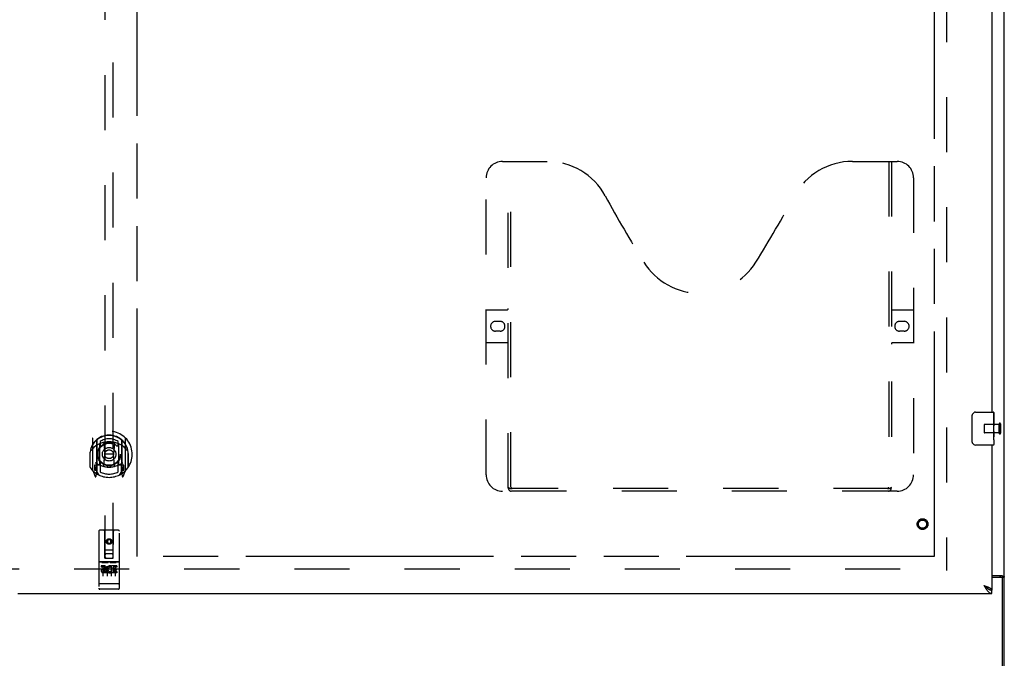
# Model space of a CAD drawing. Header units: inches. Extents: x 0 to 304, y 0 to 196.
# Tile 6 of 19: x 100 to 130, y 67 to 87. Entities that reach past the tile are written whole.
import ezdxf

# ---------------------------------------------------------------- set-up
doc = ezdxf.new("R2010")
doc.units = ezdxf.units.IN
doc.header["$LTSCALE"] = 16.696429
doc.header["$MEASUREMENT"] = 0
doc.linetypes.add('HIDDEN', pattern=[0.2, 0.1, -0.1])
doc.linetypes.add('PHANTOM', pattern=[0.8, 0.45, -0.05, 0.1, -0.05, 0.1, -0.05])
doc.layers.get('0').update_dxf_attribs({"linetype": 'CONTINUOUS'})
for name, color, linetype in [('02___PRT_ALL_AXES', 7, 'CONTINUOUS'), ('AVAILABLE_DOOR_SPACE', 7, 'CONTINUOUS'), ('DEFAULT_2', 8, 'HIDDEN'), ('DIMENSIONS', 7, 'CONTINUOUS')]:
    doc.layers.add(name, color=color, linetype=linetype)
doc.styles.get("Standard").update_dxf_attribs({"font": 'arial.ttf'})
doc.dimstyles.new('DIMSTYLE_3', dxfattribs={"dimtxt": 1.392857, "dimasz": 1.785714, "dimexe": 0.09, "dimexo": 0.07, "dimgap": 0.039, "dimtad": 0, "dimtih": 1, "dimtoh": 1, "dimzin": 4, "dimdsep": 46, "dimtxsty": 'Standard', "dimblk": '_FILLED', "dimblk1": '_FILLED', "dimblk2": '_FILLED', "dimcen": 0.09, "dimazin": 1, "dimtfac": 1, "dimtdec": 3, "dimtofl": 0, "dimtmove": 0, "dimatfit": 3, "dimldrblk": '_FILLED', "dimfxl": 1, "dimtolj": 1, "dimtzin": 4, "dimarcsym": 0})

# ---------------------------------------------------------------- blocks, each defined once
blk = doc.blocks.new('_FILLED')
at = {"color": 0, "linetype": 'ByBlock'}
blk.add_solid([(0, 0), (-1, 0.2), (-1, -0.2)], dxfattribs=at)
blk = doc.blocks.new('*D16')
at = {"layer": 'DIMENSIONS', "color": 2, "linetype": 'Continuous'}
for p, q in [((98.782, 112.218), (95.686, 112.218)), ((99.907, 112.218), (103.479, 112.218))]:
    blk.add_line(p, q, dxfattribs=at)
at = {"layer": 'DIMENSIONS', "color": 2, "linetype": 'Continuous', "xscale": 1.7857142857, "yscale": 1.7857142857, "zscale": 1.7857142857}
blk.add_blockref('_FILLED', (98.782, 112.218), dxfattribs=at)
at = {"layer": 'DIMENSIONS', "color": 2, "linetype": 'Continuous', "xscale": 1.7857142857, "yscale": 1.7857142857, "zscale": 1.7857142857, "rotation": 180}
blk.add_blockref('_FILLED', (99.907, 112.218), dxfattribs=at)
at = {"layer": 'DIMENSIONS', "color": 2, "linetype": 'Continuous', "insert": (94.99, 112.914), "char_height": 1.3929, "width": 3.78505, "attachment_point": 3, "line_spacing_factor": 0.9}
blk.add_mtext('1.13', dxfattribs=at)

msp = doc.modelspace()

# ---------------------------------------------------------------- linework, layer by layer
at = {"color": 3, "linetype": 'Continuous'}
for p, q in [((130.001, 62.803), (130.001, 134.595)), ((129.626, 100.199), (129.626, 74.949)), ((129.626, 73.949), (129.626, 69.553)), ((129.626, 69.991), (129.931, 69.991)), ((129.889, 69.939), (129.626, 69.939)), ((129.949, 62.699), (129.949, 69.879)), ((100.095, 69.449), (129.626, 69.449))]:
    msp.add_line(p, q, dxfattribs=at)
at = {"color": 7, "linetype": 'Continuous'}
for p, q in [((129.131, 74.949), (129.671, 74.949)), ((129.686, 74.934), (129.686, 74.794)), ((129.031, 74.049), (129.031, 74.849)), ((129.686, 74.564), (129.686, 74.533)), ((129.686, 74.367), (129.686, 74.333)), ((129.686, 74.109), (129.686, 73.964)), ((129.671, 73.949), (129.131, 73.949)), ((129.897, 69.95), (130.001, 69.95)), ((129.897, 69.95), (129.897, 69.939)), ((129.38, 69.695), (129.4, 69.677)), ((129.503, 69.594), (129.513, 69.588)), ((129.626, 69.449), (129.626, 69.553))]:
    msp.add_line(p, q, dxfattribs=at)
for points in [[(129.031, 74.849), (129.031, 74.855), (129.032, 74.861), (129.033, 74.867), (129.034, 74.873), (129.036, 74.879), (129.038, 74.885)], [(129.038, 74.012), (129.036, 74.018), (129.034, 74.024), (129.033, 74.03), (129.032, 74.036), (129.031, 74.042), (129.031, 74.049)], [(129.857, 69.991), (129.857, 69.989), (129.857, 69.987), (129.857, 69.985), (129.858, 69.984), (129.859, 69.982), (129.86, 69.98), (129.861, 69.979), (129.862, 69.977), (129.864, 69.976), (129.866, 69.974), (129.868, 69.973), (129.87, 69.972), (129.872, 69.97), (129.874, 69.969), (129.877, 69.968), (129.881, 69.966)], [(129.881, 69.966), (129.884, 69.964), (129.886, 69.963), (129.888, 69.962), (129.89, 69.961), (129.892, 69.959), (129.894, 69.958), (129.895, 69.956), (129.896, 69.955), (129.897, 69.953), (129.897, 69.952), (129.897, 69.95)], [(129.38, 69.695), (129.391, 69.688), (129.402, 69.681), (129.413, 69.674), (129.424, 69.667), (129.434, 69.659), (129.444, 69.652), (129.454, 69.645), (129.463, 69.638), (129.472, 69.631), (129.48, 69.624), (129.488, 69.617), (129.495, 69.61), (129.501, 69.603), (129.507, 69.595), (129.51, 69.59)], [(129.4, 69.677), (129.41, 69.667), (129.421, 69.658), (129.431, 69.649), (129.441, 69.641), (129.452, 69.632), (129.462, 69.624), (129.472, 69.616), (129.482, 69.608), (129.493, 69.601), (129.503, 69.594)], [(129.513, 69.588), (129.523, 69.582), (129.534, 69.577), (129.544, 69.572), (129.554, 69.567), (129.565, 69.563), (129.575, 69.56), (129.585, 69.557), (129.595, 69.555), (129.606, 69.554), (129.616, 69.553), (129.626, 69.553)]]:
    msp.add_lwpolyline(points, dxfattribs=at)
at = {"color": 3, "linetype": 'Continuous'}
for points in [[(129.931, 69.991), (129.933, 69.99), (129.936, 69.988), (129.939, 69.986), (129.942, 69.985), (129.945, 69.983), (129.949, 69.982), (129.953, 69.981), (129.958, 69.979)], [(129.958, 69.979), (129.966, 69.976), (129.97, 69.975), (129.973, 69.974), (129.977, 69.972), (129.98, 69.971), (129.984, 69.97), (129.986, 69.968), (129.989, 69.967), (129.992, 69.965), (129.994, 69.963), (129.996, 69.962), (129.998, 69.96), (129.999, 69.958), (130, 69.956), (130.001, 69.954), (130.001, 69.953), (130.001, 69.95)], [(129.38, 69.695), (129.412, 69.683), (129.428, 69.677), (129.443, 69.671), (129.459, 69.665), (129.474, 69.659), (129.489, 69.654), (129.503, 69.648), (129.517, 69.642)], [(129.38, 69.695), (129.39, 69.679), (129.4, 69.663), (129.41, 69.647), (129.421, 69.631), (129.431, 69.616), (129.441, 69.601), (129.452, 69.586), (129.462, 69.572), (129.472, 69.558)], [(129.472, 69.558), (129.482, 69.545), (129.493, 69.533), (129.503, 69.521), (129.513, 69.51), (129.523, 69.5), (129.534, 69.49), (129.544, 69.482), (129.554, 69.474), (129.565, 69.467), (129.575, 69.462), (129.585, 69.457), (129.595, 69.453), (129.606, 69.451), (129.616, 69.449), (129.626, 69.449)], [(129.517, 69.642), (129.53, 69.636), (129.542, 69.63), (129.554, 69.624), (129.565, 69.618), (129.575, 69.612), (129.585, 69.606), (129.593, 69.6), (129.601, 69.594), (129.607, 69.588), (129.613, 69.582), (129.618, 69.576), (129.621, 69.57), (129.624, 69.564), (129.626, 69.559), (129.626, 69.553)]]:
    msp.add_lwpolyline(points, dxfattribs=at)
at = {"color": 7, "linetype": 'Continuous'}
for centre, radius, start, end in [((129.131, 74.849), 0.1, 90, 158.7946), ((129.671, 74.934), 0.015, 0, 90), ((129.131, 74.049), 0.1, 201.1999, 270), ((129.671, 73.964), 0.015, 270, 360)]:
    msp.add_arc(centre, radius, start, end, dxfattribs=at)
at = {"color": 3, "linetype": 'Continuous'}
msp.add_arc((129.889, 69.879), 0.06, 0, 90, dxfattribs=at)
at = {"layer": '02___PRT_ALL_AXES', "color": 7, "linetype": 'Continuous'}
for p, q in [((129.686, 74.37), (129.686, 74.934)), ((129.686, 74.794), (129.679, 74.794)), ((129.679, 74.794), (129.679, 74.564)), ((129.686, 74.627), (129.679, 74.627)), ((129.686, 74.564), (129.679, 74.564)), ((129.686, 74.333), (129.679, 74.333)), ((129.679, 74.333), (129.679, 74.197)), ((129.686, 74.528), (129.68, 74.528)), ((129.685, 74.396), (129.686, 74.396)), ((129.686, 74.11), (129.686, 74.367)), ((129.68, 74.166), (129.686, 74.166)), ((129.686, 74.109), (129.686, 73.964))]:
    msp.add_line(p, q, dxfattribs=at)
at = {"layer": '02___PRT_ALL_AXES', "color": 8, "linetype": 'HIDDEN'}
for p, q in [((129.844, 74.573), (129.397, 74.573)), ((129.844, 74.325), (129.397, 74.325)), ((129.844, 74.325), (129.844, 74.573)), ((103.148, 70.409), (102.583, 70.409)), ((102.721, 70.287), (102.629, 70.287)), ((102.629, 70.287), (102.629, 70.245)), ((102.721, 70.245), (102.629, 70.245)), ((102.725, 70.201), (102.679, 70.201)), ((102.721, 70.161), (102.693, 70.161)), ((102.942, 70.252), (102.929, 70.233)), ((102.938, 70.277), (102.942, 70.275)), ((103.098, 70.287), (102.942, 70.287)), ((102.942, 70.287), (102.942, 70.275)), ((102.942, 70.252), (102.942, 70.074)), ((103.098, 70.245), (102.984, 70.245)), ((102.984, 70.245), (102.984, 70.202)), ((103.076, 70.202), (102.984, 70.202)), ((103.076, 70.159), (102.984, 70.159)), ((102.984, 70.159), (102.984, 70.117)), ((103.076, 70.202), (103.076, 70.159)), ((103.098, 70.287), (103.098, 70.245)), ((102.785, 70.117), (102.693, 70.117)), ((102.785, 70.074), (102.693, 70.074)), ((102.785, 70.117), (102.785, 70.074)), ((102.917, 70.122), (102.934, 70.083)), ((103.098, 70.074), (102.942, 70.074)), ((103.098, 70.117), (102.984, 70.117)), ((103.098, 70.117), (103.098, 70.074)), ((103.148, 69.581), (102.583, 69.581))]:
    msp.add_line(p, q, dxfattribs=at)
at = {"layer": '02___PRT_ALL_AXES', "color": 7, "linetype": 'Continuous'}
for points in [[(129.685, 74.394), (129.682, 74.428), (129.681, 74.44), (129.68, 74.452), (129.68, 74.465), (129.679, 74.478), (129.679, 74.491), (129.679, 74.503), (129.68, 74.516), (129.68, 74.529), (129.681, 74.541), (129.682, 74.553)], [(129.686, 74.367), (129.686, 74.375), (129.685, 74.384), (129.685, 74.394)], [(129.681, 74.161), (129.68, 74.169), (129.68, 74.179), (129.679, 74.188), (129.679, 74.197)], [(129.683, 74.136), (129.683, 74.144), (129.682, 74.152), (129.681, 74.161)], [(129.686, 74.109), (129.686, 74.113), (129.686, 74.118), (129.685, 74.123), (129.683, 74.136)]]:
    msp.add_lwpolyline(points, dxfattribs=at)
at = {"layer": '02___PRT_ALL_AXES', "color": 8, "linetype": 'HIDDEN'}
for centre, radius in [((127.522, 71.553), 0.124), ((102.866, 71.026), 0.085)]:
    msp.add_circle(centre, radius, dxfattribs=at)
for centre, radius, start, end in [((102.693, 70.139), 0.0644, 102.2995, 270.0775), ((102.693, 70.139), 0.0219, 89.9011, 270), ((102.721, 70.224), 0.0635, 270, 90), ((102.721, 70.223), 0.0219, 280.307, 90), ((102.892, 70.181), 0.107, 64.2636, 293.4027), ((102.892, 70.181), 0.0639, 54.8895, 293.4026)]:
    msp.add_arc(centre, radius, start, end, dxfattribs=at)
at = {"layer": '02___PRT_ALL_AXES', "color": 7, "linetype": 'Continuous'}
msp.add_ellipse((129.423, 74.533), major_axis=(0.263, 0), ratio=0.432808, start_param=0, end_param=0.179988, dxfattribs=at)
at = {"layer": 'AVAILABLE_DOOR_SPACE', "color": 4, "linetype": 'PHANTOM'}
for p, q in [((127.876, 130.824), (127.876, 70.574)), ((103.72, 70.574), (103.72, 94.003)), ((127.876, 70.574), (103.72, 70.574))]:
    msp.add_line(p, q, dxfattribs=at)
at = {"layer": 'DEFAULT_2', "color": 8, "linetype": 'HIDDEN'}
for p, q in [((128.251, 131.251), (128.251, 70.147)), ((102.741, 98.528), (102.741, 70.526)), ((102.991, 70.526), (102.991, 98.528)), ((114.792, 82.553), (116.147, 82.553)), ((114.967, 72.643), (114.967, 82.553)), ((115.047, 72.673), (115.047, 82.553)), ((125.397, 82.553), (126.752, 82.553)), ((126.497, 82.553), (126.497, 72.673)), ((126.577, 82.553), (126.577, 72.643)), ((114.292, 73.053), (114.292, 82.053)), ((127.252, 82.053), (127.252, 73.053)), ((114.292, 78.053), (114.927, 78.053)), ((126.617, 78.053), (127.252, 78.053)), ((114.579, 77.703), (114.716, 77.703)), ((126.829, 77.703), (126.966, 77.703)), ((114.716, 77.403), (114.579, 77.403)), ((126.966, 77.403), (126.829, 77.403)), ((114.927, 77.053), (114.292, 77.053)), ((127.252, 77.053), (126.617, 77.053)), ((129.387, 74.563), (129.387, 74.335)), ((129.844, 74.591), (129.844, 74.307)), ((129.887, 74.591), (129.887, 74.307)), ((102.366, 74.154), (102.366, 73.187)), ((102.483, 74.1), (102.483, 73.084)), ((102.491, 74.096), (102.491, 73.092)), ((102.591, 74.056), (102.591, 73.953)), ((103.141, 73.953), (103.141, 74.056)), ((103.241, 74.096), (103.241, 73.092)), ((103.248, 74.1), (103.248, 73.084)), ((103.366, 73.187), (103.366, 74.154)), ((102.291, 73.737), (102.291, 73.74)), ((102.291, 73.28), (102.291, 73.737)), ((102.583, 73.352), (102.583, 73.984)), ((102.703, 74.01), (102.733, 73.67)), ((103.029, 74.01), (102.998, 73.67)), ((103.148, 73.984), (103.148, 73.352)), ((103.441, 73.737), (103.441, 73.74)), ((103.441, 73.28), (103.441, 73.737)), ((102.283, 73.67), (102.298, 73.67)), ((102.283, 73.67), (102.283, 73.282)), ((102.703, 73.326), (102.733, 73.67)), ((102.998, 73.67), (102.733, 73.67)), ((103.029, 73.326), (102.998, 73.67)), ((103.448, 73.67), (103.433, 73.67)), ((103.448, 73.67), (103.448, 73.282)), ((102.37, 73.176), (102.44, 73.001)), ((102.483, 73.341), (102.423, 73.341)), ((102.423, 73.341), (102.423, 73.191)), ((102.423, 73.191), (102.483, 73.191)), ((102.461, 73.265), (102.432, 73.219)), ((102.436, 73.211), (102.491, 73.211)), ((102.561, 73.042), (102.491, 73.151)), ((102.493, 73.324), (102.493, 73.117)), ((102.583, 73.342), (102.511, 73.342)), ((102.579, 73.344), (102.513, 73.344)), ((102.591, 73.392), (102.591, 73.139)), ((103.141, 73.139), (103.141, 73.392)), ((103.221, 73.342), (103.148, 73.342)), ((103.218, 73.344), (103.153, 73.344)), ((103.241, 73.151), (103.171, 73.042)), ((103.238, 73.117), (103.238, 73.324)), ((103.241, 73.211), (103.296, 73.211)), ((103.308, 73.341), (103.248, 73.341)), ((103.248, 73.191), (103.308, 73.191)), ((103.3, 73.219), (103.271, 73.265)), ((103.291, 73.001), (103.362, 73.176)), ((103.308, 73.191), (103.308, 73.341)), ((102.462, 73.101), (102.466, 73.098)), ((102.469, 73.004), (102.483, 73.084)), ((103.248, 73.084), (103.263, 73.004)), ((103.269, 73.1), (103.27, 73.101)), ((103.27, 73.101), (103.27, 73.101)), ((103.27, 73.101), (103.27, 73.101)), ((126.752, 72.553), (114.792, 72.553)), ((126.493, 72.633), (115.051, 72.633)), ((102.553, 71.336), (102.553, 69.611)), ((103.148, 71.366), (102.583, 71.366)), ((102.739, 70.526), (102.736, 71.336)), ((102.992, 70.526), (102.996, 71.336)), ((103.178, 69.611), (103.178, 71.336)), ((102.866, 71.099), (102.803, 71.063)), ((102.803, 71.063), (102.813, 71.057)), ((102.803, 71.063), (102.803, 70.991)), ((102.866, 71.087), (102.813, 71.057)), ((102.813, 71.057), (102.813, 70.996)), ((102.928, 71.063), (102.866, 71.099)), ((102.866, 71.099), (102.866, 71.087)), ((102.918, 71.057), (102.866, 71.087)), ((102.928, 71.063), (102.918, 71.057)), ((102.918, 70.996), (102.918, 71.057)), ((102.928, 70.991), (102.928, 71.063)), ((102.738, 70.776), (102.993, 70.776)), ((102.803, 70.991), (102.813, 70.996)), ((102.803, 70.991), (102.866, 70.955)), ((102.813, 70.996), (102.866, 70.966)), ((102.866, 70.966), (102.918, 70.996)), ((102.866, 70.955), (102.928, 70.991)), ((102.866, 70.955), (102.866, 70.966)), ((102.928, 70.991), (102.918, 70.996)), ((102.739, 70.526), (102.741, 70.526)), ((102.741, 70.526), (102.991, 70.526)), ((102.951, 70.651), (102.781, 70.651)), ((102.991, 70.526), (102.992, 70.526)), ((71.751, 70.199), (128.251, 70.199)), ((102.583, 70.409), (103.148, 70.409)), ((102.655, 70.393), (102.827, 70.393)), ((102.678, 70.279), (102.678, 69.973)), ((102.803, 70.279), (102.803, 69.973)), ((102.905, 70.393), (103.077, 70.393)), ((102.928, 70.279), (102.928, 69.973)), ((103.053, 70.279), (103.053, 69.973)), ((102.571, 69.74), (102.57, 69.74)), ((102.572, 69.74), (102.571, 69.74)), ((102.573, 69.74), (102.572, 69.74)), ((102.574, 69.74), (102.573, 69.74)), ((102.573, 69.74), (102.573, 69.74)), ((102.575, 69.74), (102.574, 69.74)), ((102.576, 69.74), (102.575, 69.74)), ((102.577, 69.74), (102.576, 69.74)), ((102.578, 69.74), (102.577, 69.74)), ((102.579, 69.739), (102.578, 69.74)), ((102.578, 69.74), (102.578, 69.74)), ((102.58, 69.739), (102.579, 69.739)), ((102.581, 69.739), (102.58, 69.739)), ((102.582, 69.739), (102.581, 69.739)), ((102.583, 69.739), (102.582, 69.739)), ((103.149, 69.739), (102.583, 69.739)), ((102.583, 69.739), (102.583, 69.739)), ((102.833, 69.581), (102.648, 69.581)), ((103.083, 69.581), (102.898, 69.581)), ((103.149, 69.739), (103.15, 69.739)), ((103.15, 69.739), (103.151, 69.739)), ((103.15, 69.739), (103.15, 69.739)), ((103.151, 69.739), (103.152, 69.739)), ((103.152, 69.739), (103.153, 69.74)), ((103.153, 69.74), (103.154, 69.74)), ((103.154, 69.74), (103.155, 69.74)), ((103.155, 69.74), (103.156, 69.74)), ((103.155, 69.74), (103.155, 69.74)), ((103.156, 69.74), (103.157, 69.74)), ((103.157, 69.74), (103.158, 69.74)), ((103.158, 69.74), (103.159, 69.74)), ((103.159, 69.74), (103.16, 69.74)), ((103.159, 69.74), (103.159, 69.74)), ((103.16, 69.74), (103.161, 69.74)), ((103.161, 69.74), (103.162, 69.74)), ((103.162, 69.74), (103.163, 69.74))]:
    msp.add_line(p, q, dxfattribs=at)
for points in [[(102.678, 74.027), (102.683, 74.029), (102.689, 74.03), (102.694, 74.032), (102.7, 74.033), (102.705, 74.034), (102.71, 74.035), (102.716, 74.037), (102.721, 74.038), (102.727, 74.039), (102.732, 74.04), (102.738, 74.041), (102.743, 74.042), (102.749, 74.043), (102.754, 74.044), (102.76, 74.045), (102.765, 74.046), (102.771, 74.046), (102.777, 74.047), (102.782, 74.048), (102.788, 74.049), (102.793, 74.049), (102.799, 74.05), (102.804, 74.05), (102.81, 74.051), (102.816, 74.051), (102.821, 74.051), (102.827, 74.052), (102.832, 74.052), (102.838, 74.052), (102.844, 74.053), (102.849, 74.053), (102.855, 74.053), (102.86, 74.053), (102.866, 74.053), (102.871, 74.053), (102.877, 74.053), (102.883, 74.053), (102.888, 74.053), (102.894, 74.052), (102.899, 74.052), (102.905, 74.052), (102.911, 74.051), (102.916, 74.051), (102.922, 74.051), (102.927, 74.05), (102.933, 74.05), (102.939, 74.049), (102.944, 74.049), (102.95, 74.048), (102.955, 74.047), (102.961, 74.046), (102.966, 74.046), (102.972, 74.045), (102.977, 74.044), (102.983, 74.043), (102.988, 74.042), (102.994, 74.041), (102.999, 74.04), (103.005, 74.039), (103.01, 74.038), (103.016, 74.037), (103.021, 74.035), (103.027, 74.034), (103.032, 74.033), (103.038, 74.032), (103.043, 74.03), (103.048, 74.029), (103.054, 74.027)], [(102.412, 73.885), (102.41, 73.884), (102.409, 73.883), (102.407, 73.881), (102.405, 73.88), (102.404, 73.878), (102.402, 73.877), (102.4, 73.875), (102.399, 73.873), (102.397, 73.872), (102.395, 73.87), (102.393, 73.868), (102.391, 73.866), (102.39, 73.864), (102.388, 73.861), (102.386, 73.859), (102.384, 73.857), (102.382, 73.854), (102.379, 73.852), (102.377, 73.849), (102.375, 73.846), (102.373, 73.844), (102.371, 73.841), (102.368, 73.838), (102.366, 73.834), (102.364, 73.831), (102.361, 73.828), (102.359, 73.824), (102.356, 73.82), (102.354, 73.816), (102.351, 73.812), (102.348, 73.808), (102.345, 73.804), (102.342, 73.799), (102.34, 73.794), (102.337, 73.789), (102.333, 73.784)], [(103.398, 73.784), (103.395, 73.789), (103.392, 73.794), (103.389, 73.799), (103.386, 73.804), (103.384, 73.808), (103.381, 73.812), (103.378, 73.816), (103.376, 73.82), (103.373, 73.824), (103.371, 73.828), (103.368, 73.831), (103.366, 73.834), (103.363, 73.838), (103.361, 73.841), (103.359, 73.844), (103.357, 73.846), (103.354, 73.849), (103.352, 73.852), (103.35, 73.854), (103.348, 73.857), (103.346, 73.859), (103.344, 73.861), (103.342, 73.864), (103.34, 73.866), (103.338, 73.868), (103.337, 73.87), (103.335, 73.872), (103.333, 73.873), (103.331, 73.875), (103.33, 73.877), (103.328, 73.878), (103.326, 73.88), (103.325, 73.881), (103.323, 73.883), (103.322, 73.884), (103.32, 73.885)], [(114.957, 72.673), (114.973, 72.662), (114.989, 72.652), (115.005, 72.644), (115.021, 72.638), (115.036, 72.634), (115.051, 72.633)], [(126.493, 72.633), (126.508, 72.634), (126.524, 72.638), (126.539, 72.644), (126.555, 72.652), (126.571, 72.662), (126.587, 72.673)], [(102.648, 70.392), (102.648, 70.392), (102.649, 70.392), (102.649, 70.392), (102.649, 70.392), (102.649, 70.392), (102.649, 70.392), (102.649, 70.393), (102.649, 70.393), (102.649, 70.393), (102.649, 70.393), (102.649, 70.393), (102.65, 70.393), (102.65, 70.393), (102.65, 70.393), (102.65, 70.393), (102.65, 70.393), (102.65, 70.393), (102.65, 70.393), (102.65, 70.393), (102.651, 70.393), (102.651, 70.393), (102.651, 70.393), (102.651, 70.393), (102.651, 70.393), (102.651, 70.393), (102.651, 70.393), (102.652, 70.393), (102.652, 70.393), (102.652, 70.393), (102.652, 70.393), (102.652, 70.393), (102.652, 70.393), (102.652, 70.393), (102.653, 70.393), (102.653, 70.393), (102.653, 70.393), (102.653, 70.393), (102.653, 70.393), (102.654, 70.393), (102.654, 70.393), (102.654, 70.393), (102.654, 70.393), (102.654, 70.393), (102.655, 70.393), (102.655, 70.393)], [(102.827, 70.393), (102.827, 70.393), (102.827, 70.393), (102.827, 70.393), (102.828, 70.393), (102.828, 70.393), (102.828, 70.393), (102.828, 70.393), (102.828, 70.393), (102.829, 70.393), (102.829, 70.393), (102.829, 70.393), (102.829, 70.393), (102.829, 70.393), (102.829, 70.393), (102.83, 70.393), (102.83, 70.393), (102.83, 70.393), (102.83, 70.393), (102.83, 70.393), (102.83, 70.393), (102.831, 70.393), (102.831, 70.393), (102.831, 70.393), (102.831, 70.393), (102.831, 70.393), (102.831, 70.393), (102.831, 70.393), (102.832, 70.393), (102.832, 70.393), (102.832, 70.393), (102.832, 70.393), (102.832, 70.393), (102.832, 70.393), (102.832, 70.393), (102.832, 70.393), (102.832, 70.393), (102.833, 70.393), (102.833, 70.393), (102.833, 70.393), (102.833, 70.392), (102.833, 70.392), (102.833, 70.392), (102.833, 70.392), (102.833, 70.392), (102.833, 70.392), (102.833, 70.392)], [(102.898, 70.392), (102.898, 70.392), (102.899, 70.392), (102.899, 70.392), (102.899, 70.392), (102.899, 70.392), (102.899, 70.392), (102.899, 70.393), (102.899, 70.393), (102.899, 70.393), (102.899, 70.393), (102.899, 70.393), (102.9, 70.393), (102.9, 70.393), (102.9, 70.393), (102.9, 70.393), (102.9, 70.393), (102.9, 70.393), (102.9, 70.393), (102.9, 70.393), (102.901, 70.393), (102.901, 70.393), (102.901, 70.393), (102.901, 70.393), (102.901, 70.393), (102.901, 70.393), (102.901, 70.393), (102.902, 70.393), (102.902, 70.393), (102.902, 70.393), (102.902, 70.393), (102.902, 70.393), (102.902, 70.393), (102.902, 70.393), (102.903, 70.393), (102.903, 70.393), (102.903, 70.393), (102.903, 70.393), (102.903, 70.393), (102.904, 70.393), (102.904, 70.393), (102.904, 70.393), (102.904, 70.393), (102.904, 70.393), (102.905, 70.393), (102.905, 70.393)], [(103.077, 70.393), (103.077, 70.393), (103.077, 70.393), (103.077, 70.393), (103.078, 70.393), (103.078, 70.393), (103.078, 70.393), (103.078, 70.393), (103.078, 70.393), (103.079, 70.393), (103.079, 70.393), (103.079, 70.393), (103.079, 70.393), (103.079, 70.393), (103.079, 70.393), (103.08, 70.393), (103.08, 70.393), (103.08, 70.393), (103.08, 70.393), (103.08, 70.393), (103.08, 70.393), (103.081, 70.393), (103.081, 70.393), (103.081, 70.393), (103.081, 70.393), (103.081, 70.393), (103.081, 70.393), (103.081, 70.393), (103.082, 70.393), (103.082, 70.393), (103.082, 70.393), (103.082, 70.393), (103.082, 70.393), (103.082, 70.393), (103.082, 70.393), (103.082, 70.393), (103.082, 70.393), (103.083, 70.393), (103.083, 70.393), (103.083, 70.393), (103.083, 70.392), (103.083, 70.392), (103.083, 70.392), (103.083, 70.392), (103.083, 70.392), (103.083, 70.392), (103.083, 70.392)], [(102.57, 69.74), (102.57, 69.74), (102.569, 69.74), (102.569, 69.74), (102.569, 69.74), (102.568, 69.74), (102.568, 69.741), (102.567, 69.741), (102.567, 69.741), (102.567, 69.741), (102.566, 69.741), (102.566, 69.741), (102.566, 69.741), (102.565, 69.741), (102.565, 69.741), (102.565, 69.741), (102.564, 69.741), (102.564, 69.741), (102.564, 69.741), (102.563, 69.741), (102.563, 69.741), (102.563, 69.741), (102.562, 69.742), (102.562, 69.742), (102.562, 69.742), (102.562, 69.742), (102.561, 69.742), (102.561, 69.742), (102.561, 69.742), (102.56, 69.742), (102.56, 69.742), (102.56, 69.742), (102.56, 69.742), (102.559, 69.742), (102.559, 69.742), (102.559, 69.743), (102.559, 69.743), (102.558, 69.743), (102.558, 69.743), (102.558, 69.743), (102.558, 69.743), (102.558, 69.743), (102.557, 69.743), (102.557, 69.743), (102.557, 69.743), (102.557, 69.743), (102.557, 69.744), (102.556, 69.744), (102.556, 69.744), (102.556, 69.744), (102.556, 69.744), (102.556, 69.744), (102.556, 69.744), (102.555, 69.744), (102.555, 69.744), (102.555, 69.744), (102.555, 69.745), (102.555, 69.745), (102.555, 69.745), (102.555, 69.745), (102.554, 69.745), (102.554, 69.745), (102.554, 69.745), (102.554, 69.745), (102.554, 69.745), (102.554, 69.745), (102.554, 69.746), (102.554, 69.746), (102.554, 69.746), (102.554, 69.746), (102.554, 69.746), (102.554, 69.746), (102.554, 69.746), (102.553, 69.746), (102.553, 69.746), (102.553, 69.746), (102.553, 69.747), (102.553, 69.747), (102.553, 69.747), (102.553, 69.747)], [(103.163, 69.74), (103.163, 69.74), (103.163, 69.74), (103.164, 69.74), (103.164, 69.741), (103.164, 69.741), (103.165, 69.741), (103.165, 69.741), (103.165, 69.741), (103.166, 69.741), (103.166, 69.741), (103.166, 69.741), (103.167, 69.741), (103.167, 69.741), (103.167, 69.741), (103.168, 69.741), (103.168, 69.741), (103.168, 69.741), (103.169, 69.741), (103.169, 69.741), (103.169, 69.742), (103.17, 69.742), (103.17, 69.742), (103.17, 69.742), (103.17, 69.742), (103.171, 69.742), (103.171, 69.742), (103.171, 69.742), (103.172, 69.742), (103.172, 69.742), (103.172, 69.742), (103.172, 69.742), (103.173, 69.742), (103.173, 69.743), (103.173, 69.743), (103.173, 69.743), (103.174, 69.743), (103.174, 69.743), (103.174, 69.743), (103.174, 69.743), (103.174, 69.743), (103.175, 69.743), (103.175, 69.743), (103.175, 69.743), (103.175, 69.744), (103.175, 69.744), (103.176, 69.744), (103.176, 69.744), (103.176, 69.744), (103.176, 69.744), (103.176, 69.744), (103.176, 69.744), (103.177, 69.744), (103.177, 69.744), (103.177, 69.745), (103.177, 69.745), (103.177, 69.745), (103.177, 69.745), (103.177, 69.745), (103.177, 69.745), (103.178, 69.745), (103.178, 69.745), (103.178, 69.745), (103.178, 69.745), (103.178, 69.746), (103.178, 69.746), (103.178, 69.746), (103.178, 69.746), (103.178, 69.746), (103.178, 69.746), (103.178, 69.746), (103.178, 69.746), (103.178, 69.746), (103.178, 69.746), (103.178, 69.747), (103.178, 69.747), (103.178, 69.747), (103.178, 69.747)]]:
    msp.add_lwpolyline(points, dxfattribs=at)
for centre, radius in [((102.866, 73.672), 0.35), ((102.866, 73.672), 0.335), ((102.866, 73.672), 0.205), ((102.866, 73.672), 0.133), ((127.522, 71.553), 0.164), ((127.522, 71.553), 0.124), ((102.866, 71.026), 0.0845)]:
    msp.add_circle(centre, radius, dxfattribs=at)
for centre, radius, start, end in [((114.792, 82.053), 0.5, 90, 180), ((116.147, 80.553), 2, 28.4813, 90), ((125.397, 80.553), 2, 90, 151.5187), ((126.752, 82.053), 0.5, 0, 90), ((152.455, 100.251), 39.307, 208.4813, 211.8705), ((89.089, 100.251), 39.307, 328.1295, 331.5187), ((120.772, 80.553), 2, 211.8705, 328.1295), ((114.927, 78.093), 0.04, 270, 360), ((126.617, 78.093), 0.04, 180, 270), ((114.579, 77.553), 0.15, 90, 270), ((114.716, 77.553), 0.15, 270, 90), ((126.829, 77.553), 0.15, 90, 270), ((126.966, 77.553), 0.15, 270, 90), ((114.927, 77.013), 0.04, 0, 90), ((126.617, 77.013), 0.04, 90, 180), ((102.866, 73.67), 0.7, 305.5126, 234.4874), ((129.397, 74.563), 0.01, 90, 180), ((129.397, 74.335), 0.01, 180, 270), ((129.865, 74.591), 0.0215, 0, 180), ((102.866, 73.668), 0.583, 0.2464, 179.7536), ((102.866, 73.662), 0.58, 7.6622, 172.3378), ((102.381, 74.154), 0.015, 135.0748, 180), ((102.866, 73.353), 0.7, 49.529, 130.471), ((102.498, 74.1), 0.015, 130.3587, 180), ((102.511, 74.096), 0.02, 129.3378, 179.9984), ((102.866, 73.662), 0.48, 55.0461, 124.9539), ((102.683, 74.008), 0.02, 5.0796, 105.5752), ((103.048, 74.008), 0.02, 74.4248, 174.9204), ((103.221, 74.096), 0.02, 0, 50.6594), ((103.233, 74.1), 0.015, 0, 49.6413), ((103.351, 74.154), 0.015, 0, 44.9252), ((129.865, 74.307), 0.0215, 180, 360), ((102.311, 73.737), 0.02, 172.3378, 180), ((102.598, 73.984), 0.015, 112.9863, 180), ((102.621, 73.953), 0.03, 180, 311.1261), ((102.866, 73.672), 0.343, 48.8739, 131.1261), ((103.111, 73.953), 0.03, 228.8739, 360), ((103.133, 73.984), 0.015, 0, 67.0137), ((103.421, 73.737), 0.02, 0, 7.6622), ((102.866, 73.983), 0.7, 233.2319, 306.7681), ((102.621, 73.392), 0.03, 48.8739, 180), ((103.111, 73.392), 0.03, 0, 131.1261), ((102.311, 73.28), 0.02, 180, 215.2961), ((102.866, 73.672), 0.7, 215.2961, 324.7039), ((102.381, 73.187), 0.015, 180, 224.9252), ((102.436, 73.216), 0.005, 147.3208, 270), ((102.303, 73.366), 0.188, 327.3208, 360), ((102.511, 73.322), 0.02, 90, 180), ((102.513, 73.324), 0.02, 90, 180), ((102.579, 73.324), 0.02, 66.536, 90), ((102.598, 73.352), 0.015, 180, 247.0137), ((102.866, 73.985), 0.7, 246.536, 293.464), ((102.866, 73.672), 0.6, 242.7204, 297.2796), ((102.866, 73.672), 0.343, 228.8739, 311.1261), ((102.683, 73.328), 0.02, 254.3869, 354.9204), ((103.049, 73.328), 0.02, 185.0796, 285.6131), ((103.133, 73.352), 0.015, 292.9863, 360), ((103.153, 73.324), 0.02, 90, 113.464), ((103.218, 73.324), 0.02, 0, 90), ((103.221, 73.322), 0.02, 0, 90), ((103.429, 73.366), 0.188, 180, 212.6792), ((103.296, 73.216), 0.005, 270, 32.6792), ((103.351, 73.187), 0.015, 315.0748, 360), ((103.421, 73.28), 0.02, 324.7039, 360), ((102.454, 73.006), 0.015, 201.8041, 350), ((102.471, 73.117), 0.02, 234.4874, 360), ((102.473, 73.117), 0.02, 234.7457, 360), ((102.511, 73.092), 0.02, 180, 238.5295), ((103.221, 73.092), 0.02, 301.4688, 359.9992), ((103.258, 73.117), 0.02, 180, 305.2543), ((103.261, 73.117), 0.02, 180, 305.5126), ((103.277, 73.006), 0.015, 190, 338.1959), ((114.792, 73.053), 0.5, 180, 270), ((126.752, 73.053), 0.5, 270, 360), ((115.057, 72.643), 0.09, 180, 270), ((115.087, 72.673), 0.04, 180, 270), ((126.457, 72.673), 0.04, 270, 360), ((126.487, 72.643), 0.09, 270, 360), ((102.583, 71.336), 0.03, 90, 180), ((102.706, 71.336), 0.03, 0, 90), ((103.026, 71.336), 0.03, 90, 180), ((103.148, 71.336), 0.03, 0, 90), ((102.583, 70.439), 0.03, 180, 270), ((102.781, 70.611), 0.04, 90, 180), ((102.781, 70.566), 0.04, 180, 270), ((102.951, 70.611), 0.04, 0, 90), ((102.951, 70.566), 0.04, 270, 360), ((103.148, 70.439), 0.03, 270, 360), ((102.583, 69.611), 0.03, 180, 270), ((103.148, 69.611), 0.03, 270, 360)]:
    msp.add_arc(centre, radius, start, end, dxfattribs=at)

# ---------------------------------------------------------------- dimensions: what is measured, and where the dimension line sits
at = {"layer": 'DIMENSIONS', "color": 2, "linetype": 'Continuous'}
dim = msp.add_linear_dim(base=(99.907384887, 112.217699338), p1=(98.782384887, 70.573641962), p2=(99.907384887, 70.397441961), dimstyle='DIMSTYLE_3', dxfattribs=at)
dim.commit()
dim.dimension.update_dxf_attribs({"geometry": '*D16', "text_midpoint": (93.157727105, 112.209930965), "dimtype": 160})

doc.saveas('drawing.dxf')
